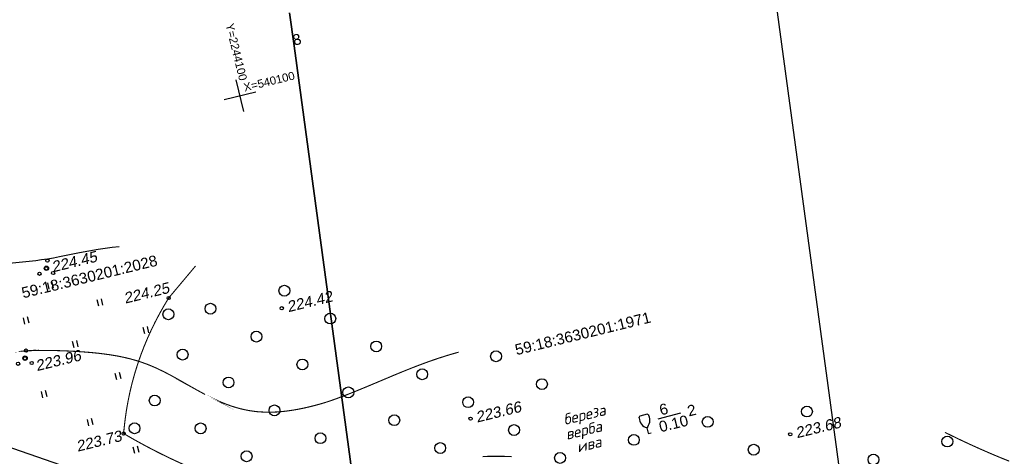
# Model space of a CAD drawing. Header units: millimetres. Extents: x -10 to 1169, y 1 to 1686.
# Tile 62 of 224: x 260 to 351, y 850 to 891. Entities that reach past the tile are written whole.
import ezdxf
from ezdxf.enums import TextEntityAlignment as Align

# ---------------------------------------------------------------- set-up
doc = ezdxf.new("R2010")
doc.units = ezdxf.units.MM
doc.linetypes.add('AHIDDEN1', pattern=[2, 0.5, -1.5])
for name, color, linetype in [('CONTURS', 7, 'Continuous'), ('COORDS', 7, 'Continuous'), ('IZOLINES', 32, 'Continuous'), ('PDIGIT', 170, 'Continuous'), ('PICKETS', 7, 'Continuous'), ('УЧАСТКИ', 7, 'Continuous')]:
    doc.layers.add(name, color=color, linetype=linetype)
doc.styles.add('ITALICC', font='isocpeui.ttf', dxfattribs={"height": 2})
doc.styles.get("Standard").update_dxf_attribs({"font": 'arial.ttf'})

# ---------------------------------------------------------------- blocks, each defined once
blk = doc.blocks.new('390_2')
at = {"layer": 'CONTURS', "color": 7}
for p, q in [((0.6991505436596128, 3.473176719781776), (-0.6905651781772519, 3.473176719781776)), ((0.0023088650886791, 1.057788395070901), (0.0023088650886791, 0.0293004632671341)), ((0.0176911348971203, -0.0024620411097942), (0.5792057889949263, -0.0024620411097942))]:
    blk.add_line(p, q, dxfattribs=at)
at = {"layer": 'CONTURS', "color": 7, "linetype": 'Continuous'}
for centre, radius, start, end in [((1.008602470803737, 2.722503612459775), 1.954260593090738, 167.2458957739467, 239.3760234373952), ((-19.93655262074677, 7.463485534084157), 19.5207581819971, 347.245895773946, 347.6983439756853), ((-0.6490946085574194, 3.257555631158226), 0.2199581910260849, 101.9407673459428, 167.6983439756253), ((-0.6905651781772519, 3.453655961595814), 0.0195207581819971, 90, 101.9407673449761), ((-1.008911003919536, 2.722503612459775), 1.954260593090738, 300.6239765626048, 12.75410422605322), ((0.6487860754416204, 3.257555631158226), 0.2199581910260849, 12.30165602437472, 76.96725551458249), ((19.93624408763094, 7.463485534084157), 19.5207581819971, 192.3016560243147, 192.7541042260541)]:
    blk.add_arc(centre, radius, start, end, dxfattribs=at)
blk = doc.blocks.new('372')
at = {"layer": 'CONTURS'}
blk.add_circle((0, 0), 1, dxfattribs=at)
blk = doc.blocks.new('401')
at = {"layer": 'CONTURS'}
for p, q in [((0, 0), (0, 1.2)), ((0.8, 0), (0.8, 1.2))]:
    blk.add_line(p, q, dxfattribs=at)
blk = doc.blocks.new('394')
at = {"layer": 'CONTURS', "color": 7, "linetype": 'Continuous'}
for centre, radius in [((0.029840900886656, 0.0364383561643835), 0.4), ((0.5222157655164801, 1.348219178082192), 0.3), ((-1.462204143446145, -0.6558904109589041), 0.3), ((0.9996701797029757, -1.111369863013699), 0.3)]:
    blk.add_circle(centre, radius, dxfattribs=at)

msp = doc.modelspace()

# ---------------------------------------------------------------- linework, layer by layer
at = {"layer": 'CONTURS', "linetype": 'AHIDDEN1', "const_width": 0.1}
msp.add_lwpolyline([(274.119859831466, 864.8716802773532), (276.5925399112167, 867.820814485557)], dxfattribs=at)
at = {"layer": 'CONTURS', "linetype": 'AHIDDEN1', "const_width": 0.1, "flags": 128}
for points in [[(274.119859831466, 864.8716802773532), (273.6836774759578, 864.1450578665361), (273.2711118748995, 863.411371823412), (272.8821630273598, 862.6706221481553), (272.5168309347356, 861.9228088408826), (272.1751155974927, 861.1679319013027), (271.857017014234, 860.4059913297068), (271.5625351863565, 859.6369871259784), (271.291670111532, 858.8609192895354), (271.04442179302, 858.0777878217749), (270.8207902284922, 857.2875927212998), (270.6974754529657, 856.8081797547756), (270.5827305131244, 856.3262036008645), (270.4765554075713, 855.841664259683), (270.378950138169, 855.3545617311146), (270.2899147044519, 854.8648960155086), (270.2094491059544, 854.3726671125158), (270.137553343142, 853.8778750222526), (270.0742274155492, 853.3805197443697), (270.0194713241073, 852.8806012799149), (269.9732850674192, 852.3781196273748)], [(269.9732850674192, 852.3781196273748), (271.0057116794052, 851.7833321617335), (272.0457486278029, 851.2131850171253), (273.0933959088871, 850.6676781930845), (274.1486535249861, 850.1468116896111), (275.2115214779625, 849.6505855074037), (276.2819997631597, 849.1789996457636), (277.3600883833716, 848.7320541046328), (278.4457873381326, 848.3097488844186), (279.5390966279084, 847.91208398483), (280.6400162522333, 847.5390594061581), (282.0757503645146, 847.1111526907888), (283.5325218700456, 846.7499772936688), (285.0067341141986, 846.4444806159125), (286.4947904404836, 846.1836100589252), (287.9930941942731, 845.9563130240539), (289.4980487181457, 845.7515369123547), (291.0060573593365, 845.5582291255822), (292.5135234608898, 845.3653370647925), (294.0168503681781, 845.1618081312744), (295.5124414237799, 844.9365897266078), (297.1640741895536, 844.6735090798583), (298.8165124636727, 844.4154601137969), (300.4697562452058, 844.1624428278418), (302.1238055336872, 843.91445722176), (303.7786603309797, 843.6715032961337), (305.4343206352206, 843.4335810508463), (307.0907864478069, 843.2006904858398), (308.7480577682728, 842.9728316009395), (310.4061345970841, 842.7500043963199), (312.0650169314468, 842.5322088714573)]]:
    msp.add_lwpolyline(points, dxfattribs=at)
at = {"layer": 'CONTURS'}
msp.add_lwpolyline([(319.1948098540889, 853.743011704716), (321.2650975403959, 854.2958633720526)], dxfattribs=at)
at = {"layer": 'COORDS', "lineweight": -2}
for p, q in [((281.0509823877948, 882.0790497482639), (280.3387833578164, 884.9932859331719)), ((279.2377647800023, 883.1800683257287), (282.1520009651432, 883.8922673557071))]:
    msp.add_line(p, q, dxfattribs=at)
at = {"layer": 'IZOLINES'}
for points in [[(259.4480994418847, 868.0766036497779), (260.6686510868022, 868.2052193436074), (261.8862810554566, 868.3427359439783), (261.8785355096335, 868.3418912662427), (262.4247409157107, 868.4132896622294), (262.9692288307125, 868.4960709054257), (263.5117774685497, 868.5903253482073), (264.0529543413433, 868.6920427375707), (265.133659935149, 868.9040077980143), (265.9059490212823, 869.0543877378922), (265.9080787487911, 869.0547956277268), (265.9123382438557, 869.0556112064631), (265.9082023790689, 869.054732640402), (266.7639830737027, 869.2138941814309), (267.6219203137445, 869.3604254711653), (268.0518772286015, 869.4275305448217), (268.4825420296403, 869.4897708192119), (268.9139281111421, 869.5465816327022), (269.5491038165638, 869.6190201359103), (269.5625922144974, 869.6204032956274), (269.5625986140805, 869.6204039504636), (269.562611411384, 869.6204052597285)], [(303.0559295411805, 850.253584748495), (303.4807799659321, 850.2792612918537), (303.9060521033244, 850.293844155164), (304.3314630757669, 850.2979137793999), (304.6858195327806, 850.2937729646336), (305.0493628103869, 850.2828839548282), (305.0525753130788, 850.2827590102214), (305.0525756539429, 850.2827589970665), (305.0525763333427, 850.2827589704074), (305.052577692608, 850.282758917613), (305.0525804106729, 850.2827588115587), (305.0525858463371, 850.2827586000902), (305.0516091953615, 850.283827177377), (305.6754826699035, 850.2496962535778)]]:
    msp.add_lwpolyline(points, dxfattribs=at)
at = {"layer": 'IZOLINES', "const_width": 0.1000000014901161}
for points in [[(260.3523991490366, 859.9406742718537), (260.7061291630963, 859.9746817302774), (261.0569556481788, 860.0007759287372), (261.0557299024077, 860.0005842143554), (261.4931905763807, 860.0228123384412), (261.9309715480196, 860.0356048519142), (262.6604081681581, 860.0418312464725), (262.6396515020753, 860.0417414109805), (263.2566061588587, 860.0363836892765), (263.8734018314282, 860.0228377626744), (264.4899748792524, 860.00224701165), (265.1062609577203, 859.9749597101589), (265.7221732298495, 859.9407857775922), (266.3375824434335, 859.8990677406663), (266.9522945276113, 859.8487206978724), (267.5660222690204, 859.7882568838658), (268.1783491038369, 859.7158082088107), (268.7886854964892, 859.6291642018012), (269.396223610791, 859.5258504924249), (269.9999055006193, 859.4032800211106), (270.5984331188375, 859.2590062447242), (271.1903572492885, 859.0910800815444), (271.6465804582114, 858.9429554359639), (272.0975879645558, 858.7797057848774), (272.0979113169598, 858.7795830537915), (272.0985577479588, 858.7793368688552), (272.0977567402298, 858.7791173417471), (272.4112078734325, 858.6561790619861), (272.721617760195, 858.5259051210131), (273.029183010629, 858.3891787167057), (273.6360409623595, 858.0985747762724), (274.233309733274, 857.7891624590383), (274.8232708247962, 857.4662222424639), (275.9923301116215, 856.8010173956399), (276.7354478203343, 856.380485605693), (277.4717110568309, 855.9809065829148), (277.4624587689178, 855.986003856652), (278.0422196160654, 855.6901845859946), (278.6307405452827, 855.4128828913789), (278.9287404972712, 855.282587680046), (279.2293898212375, 855.1586841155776), (279.5327563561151, 855.0417842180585), (279.8388594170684, 854.9324874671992), (280.1476651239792, 854.8313671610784), (280.4590834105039, 854.7389542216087), (280.7729674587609, 854.6557191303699), (281.0891162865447, 854.5820535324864), (281.40728092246, 854.5182535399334), (281.7271740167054, 854.464506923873), (281.9974537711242, 854.4271275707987), (282.2697143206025, 854.3967839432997), (282.2702057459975, 854.3967356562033), (282.271188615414, 854.3966392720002), (282.2699486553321, 854.3956541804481), (282.5258318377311, 854.3747971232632), (283.0382263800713, 854.3492541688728), (283.5508693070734, 854.3471070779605), (284.0628104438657, 854.3667587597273), (284.5733127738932, 854.4064319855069), (285.0818415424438, 854.4643158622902), (285.5880348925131, 854.5386644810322), (286.0916690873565, 854.6278519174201), (286.5926261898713, 854.7303943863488), (287.0908675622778, 854.8449511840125), (287.586413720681, 854.9703138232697), (288.0793297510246, 855.1053898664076), (288.5697150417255, 855.249185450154), (288.6699638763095, 855.2803302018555)], [(288.6699638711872, 855.2803301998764), (288.7295221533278, 855.29991726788), (289.2304444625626, 855.4733591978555), (289.7288917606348, 855.6536906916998), (290.2250944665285, 855.8400360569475), (290.719300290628, 856.0315618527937), (291.7027410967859, 856.4269588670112), (292.6814864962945, 856.8337567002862), (294.63447286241, 857.6581187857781), (294.9878117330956, 857.8058399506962), (294.9881378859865, 857.8059757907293), (294.9887901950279, 857.806247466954), (294.9872287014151, 857.806508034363), (295.6513603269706, 858.0797198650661), (296.317346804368, 858.3483174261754), (296.9861075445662, 858.6098304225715), (297.6581537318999, 858.8626317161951), (298.333888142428, 859.1051972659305), (299.0135877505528, 859.3361527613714), (299.6973928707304, 859.5543242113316), (300.2452978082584, 859.718413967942), (300.8188197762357, 859.879725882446), (300.8277380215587, 859.8821494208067), (300.8277400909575, 859.8821499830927)], [(345.597965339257, 852.4876408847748), (346.3612328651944, 852.112047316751), (347.1281546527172, 851.7440453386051), (347.8987553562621, 851.3838930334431), (348.8246298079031, 850.9643965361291), (348.8416477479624, 850.9568247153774), (348.8416547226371, 850.9568216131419), (348.8427038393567, 850.9567406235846), (349.9072959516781, 850.4928640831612), (350.4424478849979, 850.2676331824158), (350.9794977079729, 850.047009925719), (351.5184882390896, 849.8312206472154)]]:
    msp.add_lwpolyline(points, dxfattribs=at)
at = {"layer": 'PICKETS', "color": 7, "lineweight": -2}
for centre in [(262.8584084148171, 867.5991892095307), (274.119859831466, 864.8716802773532), (284.5352990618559, 863.9252455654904), (260.890955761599, 859.3060323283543), (301.9144494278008, 853.751195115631), (269.9732850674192, 852.3781196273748), (331.3539553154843, 852.3068329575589)]:
    msp.add_circle(centre, 0.15, dxfattribs=at)
at = {"layer": 'УЧАСТКИ', "color": 6, "linetype": 'Continuous', "lineweight": -2}
for p, q in [((329.8730364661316, 893.3413557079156), (338.1938937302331, 831.7870127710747)), ((329.8730364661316, 893.3413557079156), (338.1938937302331, 831.7870127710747)), ((285.6669713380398, 888.1278054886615), (285.256128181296, 891.1568660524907)), ((285.256128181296, 891.1568660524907), (285.6669713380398, 888.1278054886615)), ((292.2119738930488, 839.7794059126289), (285.6669713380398, 888.1278054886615)), ((285.6669713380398, 888.1278054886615), (292.2119738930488, 839.7794059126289)), ((292.2119738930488, 839.7794059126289), (249.8064649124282, 854.4518054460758))]:
    msp.add_line(p, q, dxfattribs=at)

# ---------------------------------------------------------------- block references
at = {"layer": 'CONTURS', "lineweight": -2, "xscale": 0.5, "yscale": 0.5, "zscale": 0.5, "rotation": 13.73311783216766}
for name, p in [('394', (262.8584084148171, 867.5991892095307)), ('401', (263.1254365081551, 865.688390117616)), ('372', (284.7701289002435, 865.546492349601)), ('401', (267.680947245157, 864.1254170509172)), ('372', (277.9702444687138, 863.8846946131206)), ('401', (260.8810628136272, 862.4636193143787)), ('372', (274.0914034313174, 863.3721127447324)), ('372', (289.000969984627, 862.9774490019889)), ('401', (271.9117883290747, 861.5563737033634)), ('372', (282.2010855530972, 861.3156512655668)), ('401', (265.403148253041, 860.2885032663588)), ('372', (293.2318110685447, 860.4084056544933)), ('394', (260.890955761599, 859.3060323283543)), ('372', (275.4012011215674, 859.6538535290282)), ('372', (304.2625365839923, 859.5011600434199)), ('372', (286.431926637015, 858.746607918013)), ('401', (269.3427449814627, 857.325532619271)), ('372', (279.6320422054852, 857.0848101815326)), ('372', (297.4626521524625, 857.8393623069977)), ('372', (290.6627677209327, 856.1775645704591)), ('372', (308.4933776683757, 856.9321166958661)), ('401', (262.5428605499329, 855.6637348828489)), ('372', (272.8321577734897, 855.423012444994)), ('372', (301.6934932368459, 855.2703189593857)), ('372', (283.8628832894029, 854.5157668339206)), ('372', (332.887532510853, 854.4087926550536)), ('372', (294.8936088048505, 853.6085212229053)), ('390_2', (318.2588781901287, 852.3886039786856)), ('372', (323.7549442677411, 853.455827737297)), ('401', (266.7737016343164, 853.094691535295)), ('372', (270.9763739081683, 852.8632286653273)), ('372', (277.0629988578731, 852.8539690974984)), ('372', (305.9243343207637, 852.7012756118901)), ('372', (288.0937243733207, 851.946723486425)), ('372', (316.9550598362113, 851.7940300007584)), ('372', (345.8163952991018, 851.6413365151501)), ('372', (299.1244498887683, 851.0394778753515)), ('372', (327.9857853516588, 850.8867843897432)), ('401', (271.0045427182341, 850.5256481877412)), ('372', (281.2938399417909, 850.2849257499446)), ('372', (310.1551754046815, 850.1322322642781)), ('372', (339.016510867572, 849.9795387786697))]:
    msp.add_blockref(name, p, dxfattribs=at)

# ---------------------------------------------------------------- texts
at = {"layer": 'CONTURS', "lineweight": -2, "style": 'ITALICC'}
for s, p in [('береза', (310.5789336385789, 853.1591479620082)), ('верба', (310.7771245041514, 851.7933910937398)), ('ива', (311.8102172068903, 850.6257882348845))]:
    msp.add_text(s, height=1, rotation=13.73311783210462, dxfattribs=at).set_placement(p)
at = {"layer": 'CONTURS', "lineweight": -2}
for s, p in [('6', (319.4395519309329, 854.0482579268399)), ('2', (322.0182166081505, 853.9487665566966)), ('0.10', (319.4079959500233, 852.4908418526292))]:
    msp.add_text(s, height=1, rotation=13.73311783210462, dxfattribs=at).set_placement(p)
at = {"layer": 'COORDS', "lineweight": -2}
for s, rotation, p in [('Y=2244100', 283.7331178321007, (279.3524909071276, 890.0821571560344)), ('X=540100', 13.73311783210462, (281.1212389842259, 883.8977206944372))]:
    msp.add_text(s, height=0.75, rotation=rotation, dxfattribs=at).set_placement(p)
at = {"layer": 'PDIGIT', "color": 7, "lineweight": -2, "oblique": 10.00000000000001}
for s, p in [('224.45', (263.4628142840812, 867.2321830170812)), ('224.25', (270.1130602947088, 864.3460666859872)), ('224.42', (285.13970493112, 863.5582393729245)), ('223.96', (261.9818860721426, 858.1237369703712)), ('223.66', (302.518855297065, 853.3841889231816)), ('223.68', (331.9583611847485, 851.9398267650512)), ('223.73', (265.7320362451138, 850.6977965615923))]:
    msp.add_text(s, height=1.000000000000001, rotation=13.73311783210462, dxfattribs=at).set_placement(p)
at = {"layer": 'УЧАСТКИ', "color": 6, "lineweight": -2}
for s in ['3', '8']:
    msp.add_text(s, height=1, rotation=13.73311783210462, dxfattribs=at).set_placement((285.6669713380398, 888.1278054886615))
for s, p in [('59:18:3630201:2028', (266.8255173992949, 866.8464606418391)), ('59:18:3630201:1971', (312.2544305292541, 861.6013222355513))]:
    msp.add_text(s, height=1, rotation=13.73311783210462, dxfattribs=at).set_placement(p, align=Align.MIDDLE_CENTER)

doc.saveas('drawing.dxf')
